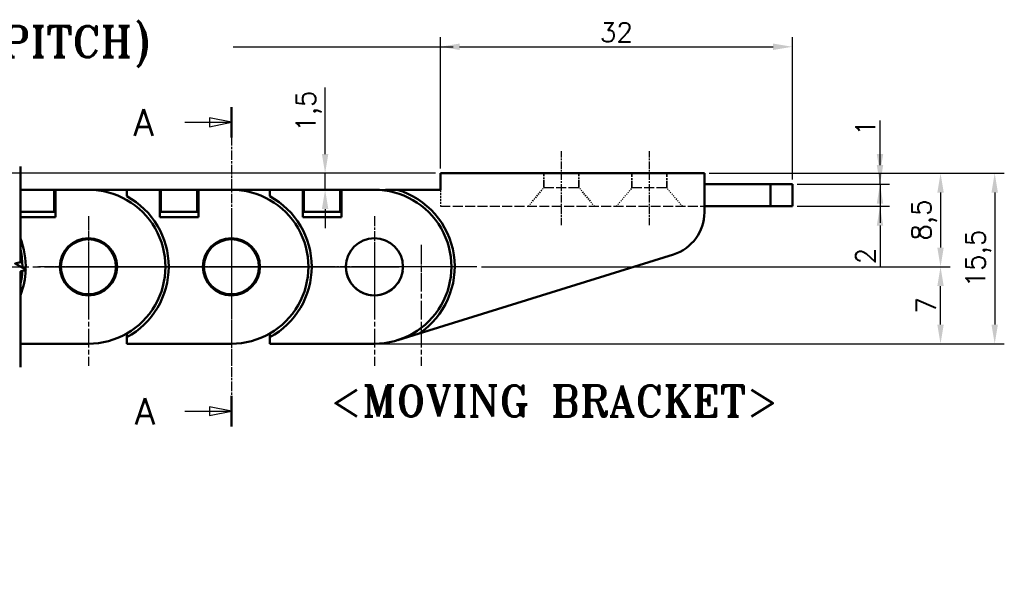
# Model space of a CAD drawing. Header units: millimetres. Extents: x 10 to 330, y 10 to 239.
# Tile 3 of 8: x 165 to 254, y 97 to 149. Entities that reach past the tile are written whole.
import ezdxf

# ---------------------------------------------------------------- set-up
doc = ezdxf.new("R2010")
doc.units = ezdxf.units.MM
doc.header["$LTSCALE"] = 0.3
doc.linetypes.add('CHAIN', pattern=[0.35429999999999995, 0.2362, -0.0295, 0.0591, -0.0295])
doc.linetypes.add('DASHED', pattern=[0.2067999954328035, 0.1654999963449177, -0.04129999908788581])
doc.layers.add('DIM', color=3, linetype='Continuous')
for name, color, linetype, lineweight in [('기호(ISO)', 7, 'Continuous', 25), ('단면선(ISO)', 3, 'CHAIN', 25), ('스케치 형상(ISO)', 7, 'Continuous', 25), ('외형선(ISO)', 7, 'Continuous', 50), ('은선 (ISO)', 2, 'DASHED', 35), ('절단선(ISO)', 1, 'Continuous', 50), ('중심 표식(ISO)', 1, 'CHAIN', 25), ('중심선(ISO)', 1, 'CHAIN', 25)]:
    doc.layers.add(name, color=color, linetype=linetype, lineweight=lineweight)
doc.styles.get("Standard").update_dxf_attribs({"font": 'romans.shx'})
doc.styles.add('주 문자 (ISO)', font='tahoma.ttf')
doc.styles.add('한신치수', font='RomanS.shx')
doc.dimstyles.new('ISO-25', dxfattribs={"dimscale": 0.7, "dimtxt": 2.5, "dimasz": 2.5, "dimexe": 1.25, "dimexo": 0.625, "dimtad": 1, "dimtxsty": 'Standard', "dimcen": 2.5, "dimclrt": 7, "dimadec": 0, "dimazin": 0, "dimtfac": 1, "dimtmove": 0, "dimatfit": 3, "dimfxl": 1, "dimarcsym": 0})

# ---------------------------------------------------------------- blocks, each defined once
blk = doc.blocks.new('2dTransSection0')
at = {"layer": '단면선(ISO)', "linetype": 'CHAIN', "ltscale": 15.44590663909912}
blk.add_line((191.3399219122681, 158.0706941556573), (191.3399219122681, 121.7633013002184), dxfattribs=at)
at = {"layer": '단면선(ISO)', "linetype": 'Continuous', "lineweight": 50}
for p, q in [((191.3399219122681, 158.0706941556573), (191.3399219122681, 154.5982094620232)), ((191.3399219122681, 125.2357859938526), (191.3399219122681, 121.7633013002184))]:
    blk.add_line(p, q, dxfattribs=at)
at = {"layer": '단면선(ISO)', "linetype": 'Continuous'}
for p, q in [((191.3399219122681, 156.3344518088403), (188.8399219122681, 156.8344518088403)), ((188.8399219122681, 156.8344518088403), (188.8399219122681, 155.8344518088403)), ((186.0470458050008, 156.3344518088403), (188.8399219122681, 156.3344518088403)), ((188.8399219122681, 156.3344518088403), (191.3399219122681, 156.3344518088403)), ((188.8399219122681, 155.8344518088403), (191.3399219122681, 156.3344518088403)), ((186.0470458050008, 123.4995436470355), (188.8399219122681, 123.4995436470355)), ((191.3399219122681, 123.4995436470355), (188.8399219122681, 123.9995436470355)), ((188.8399219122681, 123.9995436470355), (188.8399219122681, 122.9995436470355)), ((188.8399219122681, 123.4995436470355), (191.3399219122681, 123.4995436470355)), ((188.8399219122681, 122.9995436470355), (191.3399219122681, 123.4995436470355))]:
    blk.add_line(p, q, dxfattribs=at)
at = {"layer": '단면선(ISO)', "linetype": 'Continuous', "flags": 128}
for points in [[(188.8399213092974, 155.8344514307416), (191.3399213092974, 156.3344514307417), (188.8399213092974, 156.8344514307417), (188.8399213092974, 155.8344514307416)], [(188.8399213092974, 122.9995438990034), (191.3399213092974, 123.4995438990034), (188.8399213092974, 123.9995438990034), (188.8399213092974, 122.9995438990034)]]:
    blk.add_lwpolyline(points, dxfattribs=at)
at = {"layer": '단면선(ISO)'}
for points in [[(188.8399213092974, 155.8344514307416), (191.3399213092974, 156.3344514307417), (188.8399213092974, 156.8344514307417), (188.8399213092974, 155.8344514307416)], [(188.8399213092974, 122.9995438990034), (191.3399213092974, 123.4995438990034), (188.8399213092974, 123.9995438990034), (188.8399213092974, 122.9995438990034)]]:
    blk.add_solid(points, dxfattribs=at)
at = {"layer": '단면선(ISO)', "char_height": 3.00000011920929, "attachment_point": 7, "style": '한신치수'}
for insert in [(180.2065353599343, 154.8116881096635), (180.3529357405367, 121.9767799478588)]:
    blk.add_mtext('A', dxfattribs=dict(at, insert=insert))
blk = doc.blocks.new('MOVING BRACKET')
at = {"layer": '기호(ISO)', "color": 2, "insert": (-28.11367750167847, 1.870082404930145), "char_height": 3.499999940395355, "attachment_point": 1, "style": '주 문자 (ISO)'}
blk.add_mtext('\\fRomanT|b0|i0;\\H3.5000;<MOVING BRACKET>', dxfattribs=at)
blk = doc.blocks.new('*D178')
at = {"layer": 'Defpoints', "color": 0, "transparency": 16777216}
for p in [(202.7590402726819, 134.7567516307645), (192.2798510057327, 133.2567516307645), (202.7590402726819, 133.2567516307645)]:
    blk.add_point(p, dxfattribs=at)
at = {"layer": 'DIM', "color": 0, "lineweight": -2, "transparency": 16777216}
for p, q in [((192.2798510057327, 136.5067516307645), (192.2798510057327, 142.5484182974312)), ((202.3215402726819, 134.7567516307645), (191.4048510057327, 134.7567516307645)), ((192.2798510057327, 133.2567516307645), (192.2798510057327, 134.7567516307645)), ((202.3215402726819, 133.2567516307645), (191.4048510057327, 133.2567516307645)), ((192.2798510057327, 131.5067516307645), (192.2798510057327, 129.7567516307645))]:
    blk.add_line(p, q, dxfattribs=at)
at = {"layer": 'DIM', "color": 0, "transparency": 16777216}
for points in [[(191.988184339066, 136.5067516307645), (192.5715176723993, 136.5067516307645), (192.2798510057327, 134.7567516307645)], [(191.988184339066, 131.5067516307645), (192.5715176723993, 131.5067516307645), (192.2798510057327, 133.2567516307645)]]:
    blk.add_solid(points, dxfattribs=at)
at = {"layer": 'DIM', "color": 7, "transparency": 16777216, "insert": (190.800684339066, 140.4025849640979), "char_height": 1.75, "attachment_point": 5, "rotation": 90}
blk.add_mtext('1,5', dxfattribs=at)
blk = doc.blocks.new('*D179')
at = {"layer": 'Defpoints', "color": 0, "transparency": 16777216}
for p in [(234.7590402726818, 146.2567516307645), (202.7590402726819, 134.7567516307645), (234.7590402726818, 133.7567516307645)]:
    blk.add_point(p, dxfattribs=at)
at = {"layer": 'DIM', "color": 0, "lineweight": -2, "transparency": 16777216}
for p, q in [((202.7590402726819, 135.1942516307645), (202.7590402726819, 147.1317516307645)), ((234.7590402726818, 134.1942516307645), (234.7590402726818, 147.1317516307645)), ((204.5090402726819, 146.2567516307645), (233.0090402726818, 146.2567516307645))]:
    blk.add_line(p, q, dxfattribs=at)
at = {"layer": 'DIM', "color": 0, "transparency": 16777216}
for points in [[(204.5090402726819, 146.5484182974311), (204.5090402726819, 145.9650849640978), (202.7590402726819, 146.2567516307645)], [(233.0090402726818, 146.5484182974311), (233.0090402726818, 145.9650849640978), (234.7590402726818, 146.2567516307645)]]:
    blk.add_solid(points, dxfattribs=at)
at = {"layer": 'DIM', "color": 7, "transparency": 16777216, "insert": (218.7590402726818, 147.5692516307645), "char_height": 1.75, "attachment_point": 5}
blk.add_mtext('32', dxfattribs=at)
blk = doc.blocks.new('*D180')
at = {"layer": 'Defpoints', "color": 0, "transparency": 16777216}
for p in [(226.7590402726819, 134.7567516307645), (234.7590402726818, 133.7567516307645), (242.7259636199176, 133.7567516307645)]:
    blk.add_point(p, dxfattribs=at)
at = {"layer": 'DIM', "color": 0, "lineweight": -2, "transparency": 16777216}
for p, q in [((242.7259636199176, 136.5067516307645), (242.7259636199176, 139.5484182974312)), ((227.1965402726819, 134.7567516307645), (243.6009636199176, 134.7567516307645)), ((242.7259636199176, 133.7567516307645), (242.7259636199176, 134.7567516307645)), ((235.1965402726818, 133.7567516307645), (243.6009636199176, 133.7567516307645)), ((242.7259636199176, 132.0067516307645), (242.7259636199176, 130.2567516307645))]:
    blk.add_line(p, q, dxfattribs=at)
at = {"layer": 'DIM', "color": 0, "transparency": 16777216}
for points in [[(242.434296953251, 136.5067516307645), (243.0176302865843, 136.5067516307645), (242.7259636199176, 134.7567516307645)], [(242.434296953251, 132.0067516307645), (243.0176302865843, 132.0067516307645), (242.7259636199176, 133.7567516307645)]]:
    blk.add_solid(points, dxfattribs=at)
at = {"layer": 'DIM', "color": 7, "transparency": 16777216, "insert": (241.4134636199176, 138.9025849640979), "char_height": 1.75, "attachment_point": 5, "rotation": 90}
blk.add_mtext('1', dxfattribs=at)
blk = doc.blocks.new('*D181')
at = {"layer": 'Defpoints', "color": 0, "transparency": 16777216}
for p in [(234.7590402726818, 133.7567516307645), (234.7590402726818, 131.7567516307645), (242.7259636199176, 131.7567516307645)]:
    blk.add_point(p, dxfattribs=at)
at = {"layer": 'DIM', "color": 0, "lineweight": -2, "transparency": 16777216}
for p, q in [((242.7259636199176, 135.5067516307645), (242.7259636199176, 137.2567516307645)), ((235.1965402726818, 133.7567516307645), (243.6009636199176, 133.7567516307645)), ((242.7259636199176, 133.7567516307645), (242.7259636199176, 131.7567516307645)), ((235.1965402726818, 131.7567516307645), (243.6009636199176, 131.7567516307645)), ((242.7259636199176, 130.0067516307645), (242.7259636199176, 126.2150849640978))]:
    blk.add_line(p, q, dxfattribs=at)
at = {"layer": 'DIM', "color": 0, "transparency": 16777216}
for points in [[(242.434296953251, 135.5067516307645), (243.0176302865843, 135.5067516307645), (242.7259636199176, 133.7567516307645)], [(242.434296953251, 130.0067516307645), (243.0176302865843, 130.0067516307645), (242.7259636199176, 131.7567516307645)]]:
    blk.add_solid(points, dxfattribs=at)
at = {"layer": 'DIM', "color": 7, "transparency": 16777216, "insert": (241.4134636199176, 127.2359182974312), "char_height": 1.75, "attachment_point": 5, "rotation": 90}
blk.add_mtext('2', dxfattribs=at)
blk = doc.blocks.new('*D182')
at = {"layer": 'Defpoints', "color": 0, "transparency": 16777216}
for p in [(226.7590402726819, 134.7567516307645), (206.0590402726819, 126.2567516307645), (248.2291506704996, 126.2567516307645)]:
    blk.add_point(p, dxfattribs=at)
at = {"layer": 'DIM', "color": 0, "lineweight": -2, "transparency": 16777216}
for p, q in [((227.1965402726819, 134.7567516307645), (249.1041506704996, 134.7567516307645)), ((248.2291506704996, 133.0067516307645), (248.2291506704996, 128.0067516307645)), ((206.4965402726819, 126.2567516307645), (249.1041506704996, 126.2567516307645))]:
    blk.add_line(p, q, dxfattribs=at)
at = {"layer": 'DIM', "color": 0, "transparency": 16777216}
for points in [[(247.937484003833, 133.0067516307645), (248.5208173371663, 133.0067516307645), (248.2291506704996, 134.7567516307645)], [(247.937484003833, 128.0067516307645), (248.5208173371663, 128.0067516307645), (248.2291506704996, 126.2567516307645)]]:
    blk.add_solid(points, dxfattribs=at)
at = {"layer": 'DIM', "color": 7, "transparency": 16777216, "insert": (246.7499840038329, 130.5067516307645), "char_height": 1.75, "attachment_point": 5, "rotation": 90}
blk.add_mtext('8,5', dxfattribs=at)
blk = doc.blocks.new('*D183')
at = {"layer": 'Defpoints', "color": 0, "transparency": 16777216}
for p in [(206.0590402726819, 126.2567516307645), (248.2291506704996, 126.2567516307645), (196.7589889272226, 119.2564836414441)]:
    blk.add_point(p, dxfattribs=at)
at = {"layer": 'DIM', "color": 0, "lineweight": -2, "transparency": 16777216}
for p, q in [((206.4965402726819, 126.2567516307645), (249.1041506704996, 126.2567516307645)), ((248.2291506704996, 121.0064836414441), (248.2291506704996, 124.5067516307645)), ((197.1964889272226, 119.2564836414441), (249.1041506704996, 119.2564836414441))]:
    blk.add_line(p, q, dxfattribs=at)
at = {"layer": 'DIM', "color": 0, "transparency": 16777216}
for points in [[(247.937484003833, 124.5067516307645), (248.5208173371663, 124.5067516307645), (248.2291506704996, 126.2567516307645)], [(247.937484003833, 121.0064836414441), (248.5208173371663, 121.0064836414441), (248.2291506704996, 119.2564836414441)]]:
    blk.add_solid(points, dxfattribs=at)
at = {"layer": 'DIM', "color": 7, "transparency": 16777216, "insert": (246.9166506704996, 122.7566176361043), "char_height": 1.75, "attachment_point": 5, "rotation": 90}
blk.add_mtext('7', dxfattribs=at)
blk = doc.blocks.new('*D184')
at = {"layer": 'Defpoints', "color": 0, "transparency": 16777216}
for p in [(226.7590402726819, 134.7567516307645), (196.7590402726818, 119.256483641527), (253.1512359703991, 119.256483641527)]:
    blk.add_point(p, dxfattribs=at)
at = {"layer": 'DIM', "color": 0, "lineweight": -2, "transparency": 16777216}
for p, q in [((227.1965402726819, 134.7567516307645), (254.0262359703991, 134.7567516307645)), ((253.1512359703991, 133.0067516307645), (253.1512359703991, 121.006483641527)), ((197.1965402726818, 119.256483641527), (254.0262359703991, 119.256483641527))]:
    blk.add_line(p, q, dxfattribs=at)
at = {"layer": 'DIM', "color": 0, "transparency": 16777216}
for points in [[(252.8595693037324, 133.0067516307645), (253.4429026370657, 133.0067516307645), (253.1512359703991, 134.7567516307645)], [(252.8595693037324, 121.006483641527), (253.4429026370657, 121.006483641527), (253.1512359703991, 119.256483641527)]]:
    blk.add_solid(points, dxfattribs=at)
at = {"layer": 'DIM', "color": 7, "transparency": 16777216, "insert": (251.6720693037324, 127.0066176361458), "char_height": 1.75, "attachment_point": 5, "rotation": 90}
blk.add_mtext('15,5', dxfattribs=at)
blk = doc.blocks.new('*D195')
at = {"layer": 'Defpoints', "color": 0, "transparency": 16777216}
for p in [(202.7590402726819, 134.7567516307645), (32.36217976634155, 43.7567516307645), (119.9310007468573, 43.75675163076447)]:
    blk.add_point(p, dxfattribs=at)
at = {"layer": 'DIM', "color": 0, "lineweight": -2, "transparency": 16777216}
for p, q in [((202.3215402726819, 134.7567516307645), (31.48717976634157, 134.7567516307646)), ((32.36217976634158, 133.0067516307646), (32.36217976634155, 45.5067516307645)), ((119.4935007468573, 43.75675163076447), (31.48717976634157, 43.7567516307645))]:
    blk.add_line(p, q, dxfattribs=at)
at = {"layer": 'DIM', "color": 0, "transparency": 16777216}
for points in [[(32.07051309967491, 133.0067516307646), (32.65384643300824, 133.0067516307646), (32.36217976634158, 134.7567516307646)], [(32.07051309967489, 45.5067516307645), (32.65384643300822, 45.5067516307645), (32.36217976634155, 43.7567516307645)]]:
    blk.add_solid(points, dxfattribs=at)
at = {"layer": 'DIM', "color": 7, "transparency": 16777216, "insert": (31.04967976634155, 89.25675163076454), "char_height": 1.75, "attachment_point": 5, "rotation": 90}
blk.add_mtext('91', dxfattribs=at)

msp = doc.modelspace()

# ---------------------------------------------------------------- linework, layer by layer
at = {"layer": '스케치 형상(ISO)', "color": 3}
msp.add_line((183.9310132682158, 146.2567516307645), (203.9310132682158, 146.2567516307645), dxfattribs=at)
at = {"layer": '스케치 형상(ISO)', "color": 2, "linetype": 'DASHED', "lineweight": 25, "ltscale": 18.13346290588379}
for p, q in [((212.1590402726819, 133.4567516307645), (215.3590402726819, 133.4567516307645)), ((220.1590402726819, 133.4567516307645), (223.3590402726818, 133.4567516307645)), ((202.7590402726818, 131.7567516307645), (226.7590402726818, 131.7567516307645))]:
    msp.add_line(p, q, dxfattribs=at)
at = {"layer": '스케치 형상(ISO)', "color": 2, "linetype": 'DASHED', "lineweight": 25, "ltscale": 3.56947922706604}
msp.add_line((202.7590402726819, 133.2567516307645), (202.7590402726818, 131.7567516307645), dxfattribs=at)
at = {"layer": '스케치 형상(ISO)', "color": 1, "linetype": 'CHAIN', "ltscale": 40.30953979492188}
msp.add_line((93.93101326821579, 126.2567516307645), (196.7590402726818, 126.2567516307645), dxfattribs=at)
at = {"layer": '외형선(ISO)'}
for p, q in [((226.7590402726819, 134.7567516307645), (202.7590402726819, 134.7567516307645)), ((202.7590402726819, 134.7567516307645), (202.7590402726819, 133.2567516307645)), ((226.7590402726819, 131.2016579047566), (226.7590402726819, 134.7567516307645)), ((226.7590402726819, 133.7567516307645), (232.7590402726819, 133.7567516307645)), ((232.7590402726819, 131.7567516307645), (232.7590402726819, 133.7567516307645)), ((232.7590402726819, 133.7567516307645), (234.7590402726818, 133.7567516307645)), ((234.7590402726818, 131.7567516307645), (234.7590402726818, 133.7567516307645)), ((167.6590176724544, 133.2565433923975), (164.5907161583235, 133.2565496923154)), ((167.6590176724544, 133.2565433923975), (167.6590159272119, 132.4065433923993)), ((167.6590176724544, 133.2565433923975), (167.7590176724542, 133.2565431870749)), ((167.7590176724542, 133.2565431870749), (167.759012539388, 130.7565431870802)), ((167.7590176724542, 133.2565431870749), (170.7590176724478, 133.2565370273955)), ((170.7590176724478, 133.2565370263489), (174.2590176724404, 133.2565298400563)), ((174.2590176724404, 133.2565298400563), (174.259016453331, 132.6627767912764)), ((174.2590176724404, 133.2565298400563), (177.2590176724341, 133.256523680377)), ((177.259012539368, 130.7565236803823), (177.2590176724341, 133.256523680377)), ((177.2590176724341, 133.256523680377), (177.3590176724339, 133.2565234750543)), ((177.3590159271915, 132.4065234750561), (177.3590176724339, 133.2565234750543)), ((180.659017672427, 133.2565166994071), (177.3590176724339, 133.2565234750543)), ((180.659017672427, 133.2565166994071), (180.6590159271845, 132.4065166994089)), ((180.659017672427, 133.2565166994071), (180.7590176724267, 133.2565164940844)), ((180.7590176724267, 133.2565164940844), (180.7590125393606, 130.7565164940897)), ((180.7590176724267, 133.2565164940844), (183.7590176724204, 133.256510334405)), ((183.7590176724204, 133.2565103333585), (187.259017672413, 133.2565031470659)), ((187.259017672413, 133.2565031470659), (187.2590164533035, 132.662750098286)), ((187.259017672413, 133.2565031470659), (190.2590176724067, 133.2564969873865)), ((190.2590125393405, 130.7564969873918), (190.2590176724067, 133.2564969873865)), ((190.2590176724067, 133.2564969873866), (190.3590176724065, 133.2564967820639)), ((190.359015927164, 132.4064967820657), (190.3590176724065, 133.2564967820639)), ((193.6590176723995, 133.2564900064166), (190.3590176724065, 133.2564967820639)), ((193.6590176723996, 133.2564900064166), (193.6590159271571, 132.4064900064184)), ((193.6590176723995, 133.2564900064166), (193.7590176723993, 133.2564898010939)), ((193.7590176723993, 133.256489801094), (193.7590125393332, 130.7564898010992)), ((193.7590176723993, 133.256489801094), (196.759017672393, 133.2564836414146)), ((197.7590402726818, 133.2567516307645), (197.7590402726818, 133.1846815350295)), ((197.7590402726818, 133.2567516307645), (198.8302717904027, 133.2567516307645)), ((202.7590402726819, 133.2567516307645), (198.8302717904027, 133.2567516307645)), ((167.6590153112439, 132.1065433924), (167.6590135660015, 131.2565433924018)), ((167.6590159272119, 132.4065433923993), (167.659015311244, 132.1065433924)), ((177.359013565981, 131.2565234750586), (177.3590153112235, 132.1065234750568)), ((177.3590159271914, 132.4065234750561), (177.3590153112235, 132.1065234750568)), ((180.6590153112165, 132.1065166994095), (180.6590135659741, 131.2565166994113)), ((180.6590159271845, 132.4065166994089), (180.6590153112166, 132.1065166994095)), ((190.3590135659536, 131.2564967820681), (190.3590153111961, 132.1064967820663)), ((190.359015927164, 132.4064967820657), (190.3590153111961, 132.1064967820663)), ((193.6590153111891, 132.106490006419), (193.6590135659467, 131.2564900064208)), ((193.6590159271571, 132.4064900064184), (193.6590153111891, 132.106490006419)), ((226.7590402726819, 131.7567516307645), (232.7590402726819, 131.7567516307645)), ((232.7590402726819, 131.7567516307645), (234.7590402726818, 131.7567516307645)), ((164.5907161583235, 131.2565496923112), (167.6590135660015, 131.2565433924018)), ((167.759012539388, 130.7565431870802), (164.5907161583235, 130.7565496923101)), ((167.6590135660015, 131.2565433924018), (167.7590135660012, 131.2565431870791)), ((180.7590125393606, 130.7565164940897), (177.259012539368, 130.7565236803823)), ((177.2590135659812, 131.2565236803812), (177.359013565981, 131.2565234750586)), ((177.359013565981, 131.2565234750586), (180.659013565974, 131.2565166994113)), ((180.659013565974, 131.2565166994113), (180.7590135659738, 131.2565164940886)), ((193.7590125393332, 130.7564898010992), (190.2590125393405, 130.7564969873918)), ((190.2590135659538, 131.2564969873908), (190.3590135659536, 131.2564967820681)), ((190.3590135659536, 131.2564967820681), (193.6590135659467, 131.2564900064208)), ((193.6590135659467, 131.2564900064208), (193.7590135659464, 131.2564898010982)), ((200.8157617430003, 120.1877310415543), (223.9470082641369, 127.38213803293)), ((174.2589908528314, 120.1943520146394), (174.2589901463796, 119.8502828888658)), ((187.258990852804, 120.1943253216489), (187.2589901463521, 119.8502561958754)), ((200.8157617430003, 120.1877310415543), (198.8937882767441, 119.5899483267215)), ((170.7589889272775, 119.256537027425), (164.5907161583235, 119.2565496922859)), ((174.2589901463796, 119.8502828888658), (174.2589889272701, 119.2565298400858)), ((183.75898892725, 119.2565103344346), (174.2589889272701, 119.2565298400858)), ((187.2589901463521, 119.8502561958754), (187.2589889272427, 119.2565031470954)), ((196.7589889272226, 119.2564836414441), (187.2589889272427, 119.2565031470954))]:
    msp.add_line(p, q, dxfattribs=at)
for centre, radius in [((170.7590032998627, 126.2565370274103), 2.6), ((170.7590032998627, 126.2565370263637), 2.5), ((183.7590032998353, 126.2565103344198), 2.6), ((183.7590032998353, 126.2565103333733), 2.5), ((196.7590402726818, 126.2567516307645), 2.6)]:
    msp.add_circle(centre, radius, dxfattribs=at)
for centre, radius, start, end in [((170.7590032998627, 126.2565370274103), 7.000000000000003, 269.9998823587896, 89.99988235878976), ((170.7590032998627, 126.2565370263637), 7.299999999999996, 298.6495033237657, 61.35026139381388), ((183.7590032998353, 126.2565103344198), 7.000000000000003, 269.9998823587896, 89.99988235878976), ((183.7590032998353, 126.2565103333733), 7.300000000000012, 298.649503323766, 61.35026139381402), ((196.7590032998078, 126.2564836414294), 7.000000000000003, 269.9998823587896, 89.99988235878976), ((196.7590402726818, 126.2567516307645), 7.300000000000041, 303.7599949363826, 73.51702986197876), ((222.7590402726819, 131.2016579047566), 4.000000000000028, 287.2770247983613, 0), ((157.7590032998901, 126.2565637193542), 7.300000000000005, 357.8996128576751, 20.63391990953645), ((157.7590032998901, 126.2565637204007), 7.00000000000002, 359.2077460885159, 12.58890659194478), ((196.7590032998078, 126.2564836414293), 2.599999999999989, 172.141853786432, 352.1478153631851), ((157.7590032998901, 126.2565637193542), 7.300000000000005, 339.3660800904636, 357.6539383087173), ((157.7590032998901, 126.2565637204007), 7.00000000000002, 347.4110934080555, 356.8853249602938)]:
    msp.add_arc(centre, radius, start, end, dxfattribs=at)
at = {"layer": '은선 (ISO)', "linetype": 'CHAIN', "ltscale": 9.33322811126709}
for p, q in [((212.1590402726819, 133.4567516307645), (212.1590402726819, 134.7567516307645)), ((215.3590402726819, 133.4567516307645), (215.3590402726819, 134.7567516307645)), ((220.1590402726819, 133.3970445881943), (220.1590402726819, 134.7567516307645)), ((223.3590402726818, 133.3970445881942), (223.3590402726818, 134.7567516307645))]:
    msp.add_line(p, q, dxfattribs=at)
at = {"layer": '은선 (ISO)'}
for p, q in [((210.7590402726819, 131.7567516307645), (212.1590402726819, 133.4567516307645)), ((216.7590402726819, 131.7567516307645), (215.3590402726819, 133.4567516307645)), ((218.7590402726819, 131.7567516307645), (220.1590402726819, 133.3970445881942)), ((224.7590402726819, 131.7567516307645), (223.3590402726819, 133.3970445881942))]:
    msp.add_line(p, q, dxfattribs=at)
at = {"layer": '절단선(ISO)', "flags": 128}
msp.add_lwpolyline([(164.5907161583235, 117.1398831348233), (164.5907161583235, 125.8339000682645), (165.0907156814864, 125.967874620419), (164.0907142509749, 126.5452242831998), (164.5907161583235, 126.6791988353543), (164.5907161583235, 135.3732181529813)], dxfattribs=at)
at = {"layer": '중심 표식(ISO)', "linetype": 'CHAIN', "ltscale": 12.77878570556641}
for p, q in [((170.7590032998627, 130.8565370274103), (170.7590032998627, 121.6565370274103)), ((183.7590032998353, 130.8565103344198), (183.7590032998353, 121.6565103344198)), ((196.7590032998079, 130.8564836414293), (196.7590032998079, 121.6564836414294)), ((196.7590402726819, 130.8567516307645), (196.7590402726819, 121.6567516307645)), ((175.3590032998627, 126.2565370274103), (166.1590032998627, 126.2565370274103)), ((188.3590032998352, 126.2565103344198), (179.1590032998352, 126.2565103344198)), ((201.3590032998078, 126.2564836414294), (192.1590032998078, 126.2564836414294)), ((201.3590402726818, 126.2567516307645), (192.1590402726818, 126.2567516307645))]:
    msp.add_line(p, q, dxfattribs=at)
at = {"layer": '중심 표식(ISO)', "linetype": 'CHAIN', "ltscale": 12.50098323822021}
for p, q in [((170.7590032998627, 130.7565370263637), (170.7590032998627, 121.7565370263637)), ((183.7590032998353, 130.7565103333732), (183.7590032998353, 121.7565103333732)), ((175.2590032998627, 126.2565370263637), (166.2590032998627, 126.2565370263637)), ((188.2590032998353, 126.2565103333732), (179.2590032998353, 126.2565103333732))]:
    msp.add_line(p, q, dxfattribs=at)
at = {"layer": '중심 표식(ISO)', "linetype": 'CHAIN', "ltscale": 23.99096870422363}
for p, q in [((170.7590032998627, 128.2565370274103), (170.7590032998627, 117.2565370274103)), ((183.7590032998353, 128.2565103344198), (183.7590032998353, 117.2565103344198)), ((196.7590032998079, 128.2564836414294), (196.7590032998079, 117.2564836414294)), ((196.7590402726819, 128.2567516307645), (196.7590402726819, 117.2567516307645)), ((201.0129835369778, 128.2565637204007), (201.0129835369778, 117.2565637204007)), ((166.7590032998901, 126.2565637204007), (199.0129835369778, 126.2565637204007)), ((167.0590032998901, 126.2565637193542), (199.0129835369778, 126.2565637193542)), ((179.7590032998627, 126.2565370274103), (168.7590032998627, 126.2565370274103)), ((180.0590032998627, 126.2565370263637), (168.7590032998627, 126.2565370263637)), ((192.7590032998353, 126.2565103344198), (181.7590032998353, 126.2565103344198)), ((193.0590032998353, 126.2565103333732), (181.7590032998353, 126.2565103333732)), ((205.7590032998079, 126.2564836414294), (194.7590032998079, 126.2564836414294)), ((206.0590402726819, 126.2567516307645), (194.7590402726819, 126.2567516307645)), ((206.0590402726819, 126.2567516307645), (194.7590402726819, 126.2567516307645)), ((206.0590402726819, 126.2567516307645), (194.7590402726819, 126.2567516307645))]:
    msp.add_line(p, q, dxfattribs=at)
at = {"layer": '중심 표식(ISO)', "linetype": 'CHAIN', "ltscale": 5.55593729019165}
for p, q in [((170.7590032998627, 128.2565370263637), (170.7590032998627, 124.2565370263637)), ((183.7590032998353, 128.2565103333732), (183.7590032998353, 124.2565103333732)), ((196.7590402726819, 128.2567516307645), (196.7590402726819, 124.2567516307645)), ((196.7590402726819, 128.2567516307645), (196.7590402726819, 124.2567516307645)), ((196.7590402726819, 128.2567516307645), (196.7590402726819, 124.2567516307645)), ((201.0129835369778, 128.2565637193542), (201.0129835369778, 124.2565637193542)), ((198.7590402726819, 126.2567516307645), (194.7590402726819, 126.2567516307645))]:
    msp.add_line(p, q, dxfattribs=at)
at = {"layer": '중심선(ISO)', "linetype": 'CHAIN', "ltscale": 9.33322811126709}
for p, q in [((213.7590402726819, 130.0373375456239), (213.7590402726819, 136.7567516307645)), ((221.7590402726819, 130.0373375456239), (221.7590402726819, 136.7567516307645))]:
    msp.add_line(p, q, dxfattribs=at)

# ---------------------------------------------------------------- block references
at = {"xscale": 0.8, "yscale": 0.8, "zscale": 0.8}
msp.add_blockref('MOVING BRACKET', (215.2585763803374, 113.9567816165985), dxfattribs=at)
at = {"layer": '단면선(ISO)', "xscale": 0.8, "yscale": 0.8, "zscale": 0.8}
msp.add_blockref('2dTransSection0', (30.68706577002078, 14.32291215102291), dxfattribs=at)

# ---------------------------------------------------------------- texts
at = {"layer": '기호(ISO)', "color": 2, "insert": (148.9310132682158, 146.2567516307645), "char_height": 2.799999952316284, "attachment_point": 5, "style": '주 문자 (ISO)'}
msp.add_mtext('\\fRomanT|b0|i0;\\H2.8000;L = LINKS X 13mm(PITCH)', dxfattribs=at)

# ---------------------------------------------------------------- dimensions: what is measured, and where the dimension line sits
at = {"layer": 'DIM'}
dim = msp.add_linear_dim(base=(234.7590402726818, 146.2567516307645), p1=(202.7590402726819, 134.7567516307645), p2=(234.7590402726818, 133.7567516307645), dimstyle='ISO-25', dxfattribs=at)
dim.commit()
dim.dimension.update_dxf_attribs({"geometry": '*D179', "text_midpoint": (218.7590402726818, 147.5692516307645)})
for base, p1, p2, picture, middle in [((192.2798510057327, 133.2567516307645), (202.7590402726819, 134.7567516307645), (202.7590402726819, 133.2567516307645), '*D178', (192.2798510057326, 140.4025849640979)), ((242.7259636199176, 133.7567516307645), (226.7590402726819, 134.7567516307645), (234.7590402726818, 133.7567516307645), '*D180', (242.7259636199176, 138.9025849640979))]:
    dim = msp.add_linear_dim(base=base, p1=p1, p2=p2, angle=90, dimstyle='ISO-25', dxfattribs=at)
    dim.commit()
    dim.dimension.update_dxf_attribs({"geometry": picture, "text_midpoint": middle, "dimtype": 160})
for base, p1, p2, picture, middle in [((242.7259636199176, 131.7567516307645), (234.7590402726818, 133.7567516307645), (234.7590402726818, 131.7567516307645), '*D181', (241.4134636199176, 127.2359182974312)), ((32.36217976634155, 43.7567516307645), (202.7590402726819, 134.7567516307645), (119.9310007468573, 43.75675163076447), '*D195', (31.04967976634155, 89.25675163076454)), ((253.1512359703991, 119.256483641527), (226.7590402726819, 134.7567516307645), (196.7590402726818, 119.256483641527), '*D184', (251.6720693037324, 127.0066176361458)), ((248.2291506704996, 126.2567516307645), (226.7590402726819, 134.7567516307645), (206.0590402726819, 126.2567516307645), '*D182', (246.7499840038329, 130.5067516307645)), ((248.2291506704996, 126.2567516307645), (196.7589889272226, 119.2564836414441), (206.0590402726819, 126.2567516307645), '*D183', (246.9166506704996, 122.7566176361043))]:
    dim = msp.add_linear_dim(base=base, p1=p1, p2=p2, angle=90, dimstyle='ISO-25', dxfattribs=at)
    dim.commit()
    dim.dimension.update_dxf_attribs({"geometry": picture, "text_midpoint": middle})

doc.saveas('drawing.dxf')
